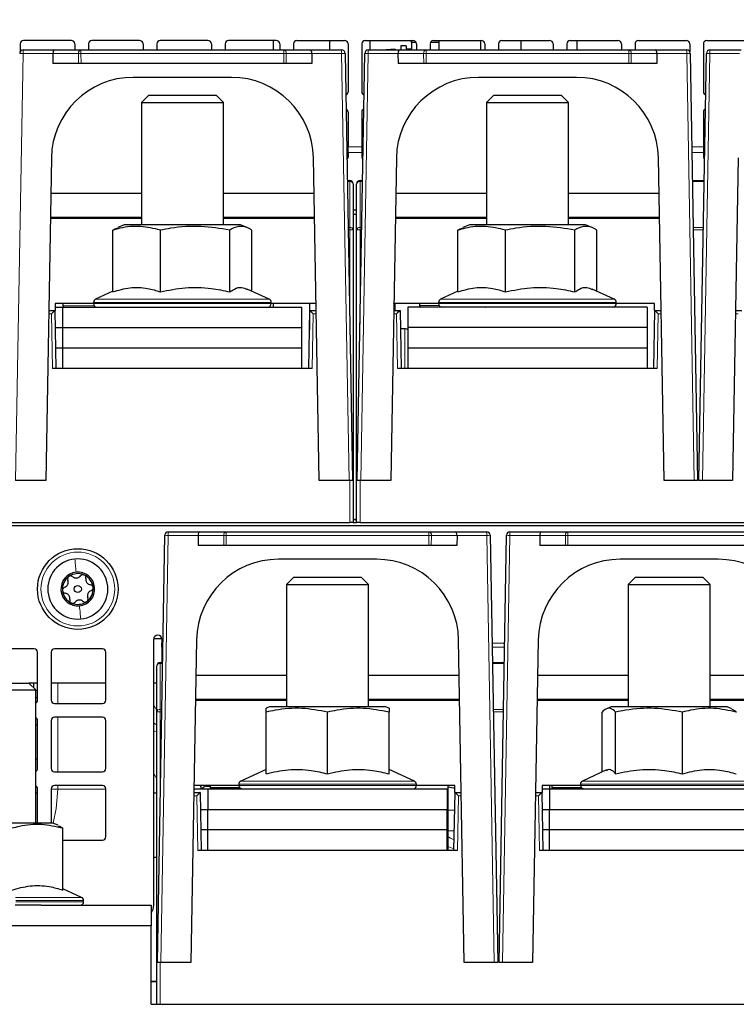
# Paper-space layout 'Blatt5' of a CAD drawing. Header units: millimetres. Extents: x 5 to 418, y 2 to 292.
# Tile 11 of 33: x 198 to 250, y 145 to 217. Entities that reach past the tile are written whole.
import ezdxf

# ---------------------------------------------------------------- set-up
doc = ezdxf.new("R2010")
doc.units = ezdxf.units.MM
doc.layers.add('SLD-0', color=7, linetype='Continuous')
doc.styles.add('SLDTEXTSTYLE1', font='TXT', dxfattribs={"width": 0.605})
doc.dimstyles.new('SLDDIMSTYLE4', dxfattribs={"dimtxt": 3.5, "dimasz": 3.302, "dimexe": 0, "dimexo": 0.0625, "dimgap": 0.875, "dimtad": 1, "dimlfac": 2, "dimrnd": 1e-09, "dimzin": 12, "dimdsep": 46, "dimtxsty": 'SLDTEXTSTYLE1', "dimsah": 1, "dimcen": 0.09, "dimadec": 0, "dimazin": 3, "dimtfac": 1, "dimtofl": 0, "dimtmove": 0, "dimatfit": 3, "dimfxl": 1, "dimfrac": 2, "dimtolj": 1, "dimtzin": 12, "dimarcsym": 0})

# ---------------------------------------------------------------- blocks, each defined once
blk = doc.blocks.new('_D_29')
at = {"layer": 'SLD-0', "color": 7}
for p, q in [((124.452, 158.08), (124.452, 265.479)), ((320.452, 158.08), (320.452, 265.479)), ((124.452, 264.479), (320.452, 264.479))]:
    blk.add_line(p, q, dxfattribs=at)
for points in [[(124.452, 264.479), (127.754, 263.971), (127.754, 264.987)], [(320.452, 264.479), (317.15, 264.987), (317.15, 263.971)]]:
    blk.add_solid(points, dxfattribs=at)
at = {"layer": 'SLD-0', "color": 7, "insert": (218.442, 268.99), "char_height": 3.5, "attachment_point": 1, "style": 'SLDTEXTSTYLE1'}
blk.add_mtext('392', dxfattribs=at)

psp = doc.layouts.new('Blatt5')

# ---------------------------------------------------------------- linework, layer by layer
at = {"color": 7, "linetype": 'Continuous', "lineweight": 25}
for p, q in [((201.7023, 215.3298), (198.2023, 215.3298)), ((206.7023, 215.3298), (203.2023, 215.3298)), ((211.7023, 215.3298), (208.2023, 215.3298)), ((216.7023, 215.3298), (213.2023, 215.3298)), ((216.506, 214.6298), (216.506, 215.3298)), ((218.2023, 215.3298), (221.7023, 215.3298)), ((220.5986, 215.3298), (220.5986, 214.6298)), ((223.2023, 215.3298), (226.7023, 215.3298)), ((226.6023, 215.1798), (226.6023, 215.3298)), ((228.2023, 215.3298), (231.7023, 215.3298)), ((228.6023, 215.3298), (228.6023, 215.1798)), ((233.2023, 215.3298), (236.7023, 215.3298)), ((234.606, 214.6298), (234.606, 215.3298)), ((238.2023, 215.3298), (241.7023, 215.3298)), ((238.6986, 215.3298), (238.6986, 214.6298)), ((243.2023, 215.3298), (246.7023, 215.3298)), ((248.2023, 215.3298), (251.7023, 215.3298)), ((197.9523, 215.0798), (197.9523, 214.4975)), ((198.1728, 214.6298), (200.4578, 214.6298)), ((200.4578, 214.6298), (202.408, 214.6298)), ((201.9523, 215.0798), (201.9523, 214.6298)), ((202.408, 214.6298), (217.2466, 214.6298)), ((202.9523, 215.0798), (202.9523, 214.6298)), ((206.9523, 215.0798), (206.9523, 214.6298)), ((207.9523, 215.0798), (207.9523, 214.6298)), ((211.9523, 215.0798), (211.9523, 214.6298)), ((212.9523, 215.0798), (212.9523, 214.6298)), ((216.9523, 215.0798), (216.9523, 214.6298)), ((217.2466, 214.6298), (219.1968, 214.6298)), ((217.9523, 215.0798), (217.9523, 214.6298)), ((219.1968, 214.6298), (221.4818, 214.6298)), ((221.9523, 215.0798), (221.9523, 211.5798)), ((222.9523, 215.0798), (222.9523, 211.5798)), ((223.4228, 214.6298), (225.7078, 214.6298)), ((225.4023, 214.6798), (224.7356, 214.6298)), ((225.4023, 214.6798), (225.4023, 214.6298)), ((225.7078, 214.6298), (227.658, 214.6298)), ((226.2023, 214.9298), (225.8023, 214.9298)), ((225.8023, 214.9298), (225.8023, 214.6298)), ((226.2023, 214.9298), (226.2023, 214.6298)), ((226.6023, 214.6798), (226.2023, 214.6798)), ((226.9314, 215.1798), (226.6023, 215.1798)), ((226.6023, 215.1798), (226.6023, 214.6298)), ((226.9523, 215.0798), (226.9523, 214.6298)), ((227.658, 214.6298), (242.4966, 214.6298)), ((227.9523, 215.0798), (227.9523, 214.6298)), ((228.6023, 215.1798), (227.9732, 215.1798)), ((228.6023, 215.1798), (228.6023, 214.6298)), ((231.9523, 215.0798), (231.9523, 214.6298)), ((232.9523, 215.0798), (232.9523, 214.6298)), ((236.9523, 215.0798), (236.9523, 214.6298)), ((237.9523, 215.0798), (237.9523, 214.6298)), ((241.9523, 215.0798), (241.9523, 214.6298)), ((242.4966, 214.6298), (244.4468, 214.6298)), ((242.9523, 215.0798), (242.9523, 214.6298)), ((244.4468, 214.6298), (246.7318, 214.6298)), ((246.9523, 215.0798), (246.9523, 214.4975)), ((247.9523, 215.0798), (247.9523, 211.5798)), ((248.4228, 214.6298), (250.7078, 214.6298)), ((200.3543, 214.3754), (200.3597, 213.6298)), ((219.3003, 214.3754), (219.2949, 213.6298)), ((221.7317, 214.3841), (222.2773, 183.1298)), ((222.6273, 183.1298), (223.1728, 214.3841)), ((225.6043, 214.3754), (225.6097, 213.6298)), ((244.5503, 214.3754), (244.5449, 213.6298)), ((246.9817, 214.3841), (247.5273, 183.1298)), ((247.6273, 183.1298), (248.1728, 214.3841)), ((202.2366, 213.6298), (200.3597, 213.6298)), ((202.4134, 213.6298), (202.2366, 213.6298)), ((217.2412, 213.6298), (202.4134, 213.6298)), ((217.418, 213.6298), (217.2412, 213.6298)), ((219.2949, 213.6298), (217.418, 213.6298)), ((227.4866, 213.6298), (225.6097, 213.6298)), ((227.6634, 213.6298), (227.4866, 213.6298)), ((242.4912, 213.6298), (227.6634, 213.6298)), ((242.668, 213.6298), (242.4912, 213.6298)), ((244.5449, 213.6298), (242.668, 213.6298)), ((213.4162, 212.6298), (206.2384, 212.6298)), ((238.6662, 212.6298), (231.4884, 212.6298)), ((207.364, 211.3298), (206.8273, 210.793)), ((207.364, 211.3298), (212.2905, 211.3298)), ((212.8273, 210.793), (212.2905, 211.3298)), ((232.614, 211.3298), (232.0773, 210.793)), ((232.614, 211.3298), (237.5405, 211.3298)), ((238.0773, 210.793), (237.5405, 211.3298)), ((206.8273, 210.793), (206.8273, 201.8298)), ((206.8273, 210.793), (212.8273, 210.793)), ((212.8273, 201.8298), (212.8273, 210.793)), ((232.0773, 210.793), (232.0773, 201.8298)), ((232.0773, 210.793), (238.0773, 210.793)), ((238.0773, 201.8298), (238.0773, 210.793)), ((221.9523, 210.0798), (221.9523, 207.5514)), ((222.9523, 210.0798), (222.9523, 207.5514)), ((247.9523, 210.0798), (247.9523, 207.5514)), ((221.9523, 207.1288), (221.9523, 207.5514)), ((222.9523, 207.5514), (222.9523, 207.1288)), ((247.9523, 207.5514), (247.9523, 207.1288)), ((200.2393, 206.7345), (199.8273, 183.1298)), ((219.8273, 183.1298), (219.4153, 206.7345)), ((221.9523, 207.1288), (221.9523, 206.7919)), ((222.9523, 207.1288), (222.9523, 206.7919)), ((225.4893, 206.7345), (225.0773, 183.1298)), ((245.0773, 183.1298), (244.6653, 206.7345)), ((247.9523, 207.1288), (247.9523, 206.7919)), ((250.4893, 206.7345), (250.0773, 183.1298)), ((221.8942, 205.0798), (222.0773, 205.0798)), ((222.3273, 204.8298), (222.3273, 201.4744)), ((222.5773, 201.4744), (222.5773, 204.8298)), ((222.8273, 205.0798), (223.0104, 205.0798)), ((247.1442, 205.0798), (248.0104, 205.0798)), ((206.8273, 204.1298), (200.1939, 204.1298)), ((219.4607, 204.1298), (212.8273, 204.1298)), ((232.0773, 204.1298), (225.4439, 204.1298)), ((244.7107, 204.1298), (238.0773, 204.1298)), ((206.8273, 202.3798), (200.1633, 202.3798)), ((200.8273, 202.3298), (200.8282, 202.3798)), ((219.4913, 202.3798), (212.8273, 202.3798)), ((218.8264, 202.3798), (218.8273, 202.3298)), ((222.3273, 202.9401), (222.5773, 202.9401)), ((222.3273, 202.6231), (222.5773, 202.6231)), ((232.0773, 202.3798), (225.4133, 202.3798)), ((226.0773, 202.3298), (226.0782, 202.3798)), ((244.7413, 202.3798), (238.0773, 202.3798)), ((244.0764, 202.3798), (244.0773, 202.3298)), ((200.1624, 202.3298), (201.0773, 202.3298)), ((201.0773, 202.3298), (206.8273, 202.3298)), ((205.5773, 201.8298), (205.0939, 201.6364)), ((214.0773, 201.8298), (205.5773, 201.8298)), ((212.8273, 202.3298), (218.5773, 202.3298)), ((214.5607, 201.6364), (214.0773, 201.8298)), ((218.5773, 202.3298), (219.4922, 202.3298)), ((225.4124, 202.3298), (226.3273, 202.3298)), ((226.3273, 202.3298), (232.0773, 202.3298)), ((230.8273, 201.8298), (230.3439, 201.6364)), ((239.3273, 201.8298), (230.8273, 201.8298)), ((238.0773, 202.3298), (243.8273, 202.3298)), ((239.8107, 201.6364), (239.3273, 201.8298)), ((243.8273, 202.3298), (244.7422, 202.3298)), ((204.7434, 196.9377), (204.7434, 201.4513)), ((208.2158, 196.9377), (208.2158, 201.4513)), ((213.2996, 196.9377), (213.2996, 201.4513)), ((214.9112, 196.9901), (214.9112, 201.4513)), ((222.3273, 201.4744), (222.3273, 180.0798)), ((222.5773, 180.0798), (222.5773, 201.4744)), ((229.9934, 196.9377), (229.9934, 201.4513)), ((233.4658, 196.9377), (233.4658, 201.4513)), ((238.5496, 196.9377), (238.5496, 201.4513)), ((240.1612, 196.9901), (240.1612, 201.4513)), ((204.7434, 196.9901), (203.4716, 196.3971)), ((216.183, 196.3971), (214.573, 197.1478)), ((229.9934, 196.9901), (228.7216, 196.3971)), ((241.433, 196.3971), (239.823, 197.1478)), ((200.5273, 196.0798), (200.5186, 195.5798)), ((203.3273, 196.0798), (200.5273, 196.0798)), ((201.0773, 196.0798), (201.0773, 195.9276)), ((203.3273, 196.1705), (203.3273, 196.0798)), ((216.3273, 196.0798), (216.3273, 196.1705)), ((219.5999, 196.0798), (216.3273, 196.0798)), ((216.506, 195.8298), (216.506, 196.0798)), ((219.1273, 196.0798), (219.1273, 194.1942)), ((219.6006, 196.1176), (219.5999, 196.0798)), ((219.5999, 196.0798), (219.6013, 196.0798)), ((225.3033, 196.0798), (225.3047, 196.0798)), ((225.3047, 196.0798), (225.304, 196.1176)), ((228.5773, 196.0798), (225.3047, 196.0798)), ((225.3773, 196.0798), (225.3773, 195.5798)), ((227.1773, 196.0798), (227.1773, 195.9298)), ((228.5773, 196.1705), (228.5773, 196.0798)), ((241.5773, 196.0798), (241.5773, 196.1705)), ((244.3773, 196.0798), (241.5773, 196.0798)), ((244.386, 195.5798), (244.3773, 196.0798)), ((200.0446, 195.5798), (200.5031, 195.5798)), ((200.5031, 195.5798), (200.5186, 195.5798)), ((200.5031, 195.5798), (200.5031, 195.5798)), ((200.5031, 195.5798), (200.5773, 191.3298)), ((200.5229, 195.8298), (201.0773, 195.8298)), ((201.0773, 194.3298), (201.0773, 195.8298)), ((201.0773, 195.8298), (218.5773, 195.8298)), ((218.5773, 194.3298), (218.5773, 195.8298)), ((219.0773, 191.3298), (219.1515, 195.5798)), ((219.1515, 195.5798), (219.1515, 195.5798)), ((219.1515, 195.5798), (219.61, 195.5798)), ((225.2946, 195.5798), (225.7531, 195.5798)), ((225.7531, 195.5798), (225.7531, 195.5798)), ((225.7531, 195.5798), (225.8273, 191.3298)), ((226.3273, 195.8293), (226.3273, 194.3293)), ((243.8273, 195.8293), (226.3273, 195.8293)), ((228.8273, 195.8298), (227.2773, 195.8298)), ((227.5148, 195.8293), (227.5148, 195.8298)), ((227.6898, 195.8293), (227.6898, 195.8298)), ((227.9523, 195.8298), (227.9618, 195.8293)), ((233.1389, 195.8298), (228.8273, 195.8298)), ((230.6427, 195.8293), (230.6523, 195.8298)), ((232.0138, 195.8298), (232.0273, 195.8293)), ((232.0773, 195.8298), (232.0773, 195.8293)), ((241.3273, 195.8298), (233.1389, 195.8298)), ((238.0773, 195.8293), (238.0773, 195.8298)), ((238.1273, 195.8293), (238.1408, 195.8298)), ((240.3773, 195.8293), (240.3773, 195.8298)), ((240.8023, 195.8298), (240.8023, 195.8293)), ((240.8773, 195.8298), (240.8773, 195.8293)), ((243.8273, 195.8293), (243.8273, 194.3293)), ((244.3273, 191.3298), (244.4015, 195.5798)), ((244.386, 195.5798), (244.4015, 195.5798)), ((244.4015, 195.5798), (244.4015, 195.5798)), ((244.4015, 195.5798), (244.86, 195.5798)), ((250.2946, 195.5798), (250.7531, 195.5798)), ((200.5249, 194.3298), (201.0773, 194.3298)), ((201.0773, 194.3298), (218.5773, 194.3298)), ((201.0773, 192.8298), (201.0773, 194.3298)), ((218.5773, 192.8298), (218.5773, 194.3298)), ((226.1023, 194.2298), (225.7767, 194.2298)), ((243.8273, 194.3293), (226.3273, 194.3293)), ((226.3273, 194.3293), (226.3273, 192.8295)), ((243.8273, 194.3293), (243.8273, 192.8295)), ((201.0773, 192.8298), (200.5511, 192.8298)), ((218.5773, 192.8298), (201.0773, 192.8298)), ((201.0773, 191.3298), (201.0773, 192.8298)), ((218.5773, 191.3298), (218.5773, 192.8298)), ((226.3273, 192.8295), (226.3273, 191.3298)), ((243.8273, 192.8295), (226.3273, 192.8295)), ((243.8273, 192.8295), (243.8273, 191.3298)), ((219.3273, 191.3298), (200.3273, 191.3298)), ((244.5773, 191.3298), (225.5773, 191.3298)), ((199.8273, 183.1298), (197.6274, 183.1298)), ((222.0272, 183.1298), (219.8273, 183.1298)), ((222.2773, 183.1298), (222.0272, 183.1298)), ((222.8774, 183.1298), (222.6273, 183.1298)), ((225.0773, 183.1298), (222.8774, 183.1298)), ((247.2772, 183.1298), (245.0773, 183.1298)), ((247.5273, 183.1298), (247.2772, 183.1298)), ((247.8774, 183.1298), (247.6273, 183.1298)), ((250.0773, 183.1298), (247.8774, 183.1298)), ((147.5773, 180.0798), (222.0773, 180.0798)), ((222.3273, 180.0798), (222.0773, 180.0798)), ((222.3273, 180.0798), (222.5773, 180.0798)), ((222.8273, 180.0798), (222.5773, 180.0798)), ((222.8273, 180.0798), (297.3273, 180.0798)), ((302.9273, 179.8298), (141.9773, 179.8298)), ((208.7978, 179.3798), (211.0828, 179.3798)), ((211.0828, 179.3798), (213.033, 179.3798)), ((213.033, 179.3798), (227.8716, 179.3798)), ((227.8716, 179.3798), (229.8218, 179.3798)), ((229.8218, 179.3798), (232.1068, 179.3798)), ((233.7978, 179.3798), (236.0828, 179.3798)), ((236.0828, 179.3798), (238.033, 179.3798)), ((238.033, 179.3798), (252.8716, 179.3798)), ((208.0023, 147.8798), (208.5478, 179.1341)), ((210.9793, 179.1254), (210.9847, 178.3798)), ((229.9253, 179.1254), (229.9199, 178.3798)), ((232.3567, 179.1341), (232.9023, 147.8798)), ((233.0023, 147.8798), (233.5478, 179.1341)), ((235.9793, 179.1254), (235.9847, 178.3798)), ((212.8616, 178.3798), (210.9847, 178.3798)), ((213.0384, 178.3798), (212.8616, 178.3798)), ((227.8662, 178.3798), (213.0384, 178.3798)), ((228.043, 178.3798), (227.8662, 178.3798)), ((229.9199, 178.3798), (228.043, 178.3798)), ((237.8616, 178.3798), (235.9847, 178.3798)), ((238.0384, 178.3798), (237.8616, 178.3798)), ((252.8662, 178.3798), (238.0384, 178.3798)), ((224.0412, 177.3798), (216.8634, 177.3798)), ((249.0412, 177.3798), (241.8634, 177.3798)), ((217.989, 176.0798), (217.4523, 175.543)), ((217.989, 176.0798), (222.9155, 176.0798)), ((223.4523, 175.543), (222.9155, 176.0798)), ((242.989, 176.0798), (242.4523, 175.543)), ((242.989, 176.0798), (247.9155, 176.0798)), ((248.4523, 175.543), (247.9155, 176.0798)), ((217.4523, 175.543), (217.4523, 166.5798)), ((217.4523, 175.543), (223.4523, 175.543)), ((223.4523, 166.5798), (223.4523, 175.543)), ((242.4523, 175.543), (242.4523, 166.5798)), ((242.4523, 175.543), (248.4523, 175.543)), ((248.4523, 166.5798), (248.4523, 175.543)), ((207.7273, 152.0798), (207.7273, 171.5298)), ((207.7315, 171.5798), (208.3231, 171.5798)), ((208.3273, 171.5298), (208.3273, 171.2422)), ((210.8643, 171.4845), (210.4523, 147.8798)), ((230.4523, 147.8798), (230.0403, 171.4845)), ((235.8643, 171.4845), (235.4523, 147.8798)), ((198.9773, 170.8298), (195.4773, 170.8298)), ((203.9773, 170.8298), (200.4773, 170.8298)), ((208.3273, 170.9483), (208.3273, 171.2422)), ((208.3273, 170.9483), (208.3273, 169.8298)), ((199.2273, 167.0798), (199.2273, 170.5798)), ((200.2273, 170.5798), (200.2273, 167.0798)), ((204.2273, 167.0798), (204.2273, 170.5798)), ((207.9523, 166.2244), (207.9523, 169.5798)), ((208.2023, 169.8298), (208.3854, 169.8298)), ((232.5192, 169.8298), (233.3854, 169.8298)), ((217.4523, 168.8798), (210.8189, 168.8798)), ((230.0857, 168.8798), (223.4523, 168.8798)), ((242.4523, 168.8798), (235.8189, 168.8798)), ((255.0857, 168.8798), (248.4523, 168.8798)), ((193.1023, 167.8298), (199.1023, 167.8298)), ((193.6023, 168.3298), (198.6023, 168.3298)), ((199.1023, 167.8298), (198.6023, 168.3298)), ((199.2273, 168.3298), (198.6023, 168.3298)), ((198.9523, 167.9798), (198.9523, 168.3298)), ((199.1023, 158.0798), (199.1023, 167.8298)), ((204.2273, 168.3298), (200.2273, 168.3298)), ((207.9523, 168.3298), (207.7273, 168.3298)), ((199.1023, 167.2822), (199.2273, 167.2822)), ((210.7874, 167.0798), (211.7023, 167.0798)), ((217.4523, 167.1298), (210.7883, 167.1298)), ((211.4523, 167.0798), (211.4532, 167.1298)), ((211.7023, 167.0798), (217.4523, 167.0798)), ((230.1163, 167.1298), (223.4523, 167.1298)), ((223.4523, 167.0798), (229.2023, 167.0798)), ((229.2023, 167.0798), (230.1172, 167.0798)), ((229.4514, 167.1298), (229.4523, 167.0798)), ((235.7874, 167.0798), (236.7023, 167.0798)), ((242.4523, 167.1298), (235.7883, 167.1298)), ((236.4523, 167.0798), (236.4532, 167.1298)), ((236.7023, 167.0798), (242.4523, 167.0798)), ((255.1163, 167.1298), (248.4523, 167.1298)), ((248.4523, 167.0798), (254.2023, 167.0798)), ((200.4773, 166.8298), (203.9773, 166.8298)), ((216.2023, 166.5798), (215.9523, 166.4798)), ((224.7023, 166.5798), (216.2023, 166.5798)), ((224.9523, 166.4798), (224.7023, 166.5798)), ((241.2023, 166.5798), (240.8702, 166.4469)), ((249.7023, 166.5798), (241.2023, 166.5798)), ((250.0344, 166.4469), (249.7023, 166.5798)), ((203.9773, 165.8298), (200.4773, 165.8298)), ((207.9523, 144.8298), (207.9523, 166.2244)), ((215.9523, 161.6877), (215.9523, 166.2013)), ((220.4523, 161.6877), (220.4523, 166.2013)), ((224.9523, 161.6877), (224.9523, 166.2013)), ((240.5433, 161.8217), (240.5433, 166.2013)), ((241.5225, 161.6877), (241.5225, 166.2013)), ((246.4315, 161.6877), (246.4315, 166.2013)), ((199.1023, 165.2822), (199.2273, 165.2822)), ((199.2273, 162.0798), (199.2273, 165.5798)), ((200.2273, 165.5798), (200.2273, 162.0798)), ((204.2273, 162.0798), (204.2273, 165.5798)), ((199.1023, 162.7822), (199.2273, 162.7822)), ((200.4773, 161.8298), (203.9773, 161.8298)), ((215.9523, 162.0124), (214.0966, 161.1471)), ((226.808, 161.1471), (224.9523, 162.0124)), ((240.8581, 161.9684), (239.0966, 161.1471)), ((203.9773, 160.8298), (200.4773, 160.8298)), ((210.6783, 160.8298), (210.6797, 160.8298)), ((210.6797, 160.8298), (210.679, 160.8676)), ((213.9523, 160.8298), (210.6797, 160.8298)), ((211.1499, 160.8298), (211.1691, 160.5798)), ((211.1772, 160.8298), (211.1772, 160.5798)), ((211.5856, 160.7822), (211.8522, 160.7822)), ((211.8522, 160.8298), (211.8522, 160.6822)), ((213.9523, 160.9205), (213.9523, 160.8298)), ((226.9523, 160.8298), (226.9523, 160.9205)), ((229.7523, 160.8298), (226.9523, 160.8298)), ((229.2523, 160.8298), (229.2523, 158.6399)), ((229.761, 160.3298), (229.7523, 160.8298)), ((236.1523, 160.8298), (236.1436, 160.3298)), ((238.9523, 160.8298), (236.1523, 160.8298)), ((236.7023, 160.8298), (236.7023, 160.5798)), ((236.8522, 160.8298), (236.8522, 160.6822)), ((238.9523, 160.9205), (238.9523, 160.8298)), ((199.2273, 160.2822), (199.1023, 160.2822)), ((199.2273, 158.0798), (199.2273, 160.5798)), ((200.2273, 160.5798), (200.2273, 158.0798)), ((204.2273, 157.0798), (204.2273, 160.5798)), ((207.9523, 160.2822), (207.7273, 160.2822)), ((210.6696, 160.3298), (211.1281, 160.3298)), ((210.674, 160.5798), (211.7023, 160.5798)), ((211.1281, 160.3298), (211.1281, 160.3298)), ((211.1281, 160.3298), (211.2023, 156.0798)), ((211.7023, 160.5798), (229.2023, 160.5798)), ((211.7023, 160.5798), (211.7023, 159.0798)), ((214.1672, 160.5822), (211.9522, 160.5822)), ((212.1748, 160.5822), (212.1748, 160.5798)), ((229.2023, 160.5798), (229.2023, 159.0798)), ((229.7023, 156.0798), (229.7765, 160.3298)), ((229.761, 160.3298), (229.7765, 160.3298)), ((229.7765, 160.3298), (229.7765, 160.3298)), ((229.7765, 160.3298), (230.235, 160.3298)), ((235.6696, 160.3298), (236.1281, 160.3298)), ((236.1281, 160.3298), (236.1436, 160.3298)), ((236.1281, 160.3298), (236.1281, 160.3298)), ((236.1281, 160.3298), (236.2023, 156.0798)), ((236.1479, 160.5798), (236.7023, 160.5798)), ((236.7023, 160.5798), (236.7023, 159.0798)), ((236.7023, 160.5798), (254.2023, 160.5798)), ((239.1672, 160.5822), (236.9522, 160.5822)), ((237.1748, 160.5822), (237.1748, 160.5798)), ((211.1499, 159.0798), (211.7023, 159.0798)), ((211.7023, 159.0798), (229.2023, 159.0798)), ((211.7023, 157.5798), (211.7023, 159.0798)), ((229.2023, 157.5798), (229.2023, 159.0798)), ((229.2523, 158.6399), (229.2023, 158.6399)), ((229.2523, 158.6399), (229.2523, 156.0798)), ((236.1499, 159.0798), (236.7023, 159.0798)), ((236.7023, 159.0798), (254.2023, 159.0798)), ((236.7023, 157.5798), (236.7023, 159.0798)), ((200.3523, 158.0798), (191.8523, 158.0798)), ((200.7361, 157.9262), (200.3523, 158.0798)), ((201.0922, 153.1877), (201.0922, 157.7013)), ((211.7023, 157.5798), (211.1761, 157.5798)), ((229.2023, 157.5798), (211.7023, 157.5798)), ((211.7023, 156.0798), (211.7023, 157.5798)), ((229.2023, 156.0798), (229.2023, 157.5798)), ((236.7023, 157.5798), (236.1761, 157.5798)), ((254.2023, 157.5798), (236.7023, 157.5798)), ((236.7023, 156.0798), (236.7023, 157.5798)), ((201.0922, 156.8298), (203.9773, 156.8298)), ((207.7273, 155.5798), (207.9523, 155.5798)), ((229.9523, 156.0798), (210.9523, 156.0798)), ((254.9523, 156.0798), (235.9523, 156.0798)), ((202.458, 152.6471), (201.0922, 153.2839)), ((199.4935, 152.0798), (197.5935, 152.0798)), ((199.4935, 152.0798), (207.5523, 152.0798)), ((202.6023, 152.3298), (202.6023, 152.4205)), ((207.5523, 152.0798), (207.5523, 150.5798)), ((207.5523, 150.5798), (139.9523, 150.5798)), ((207.5523, 144.8298), (207.5523, 150.5798)), ((208.2524, 147.8798), (208.0023, 147.8798)), ((210.4523, 147.8798), (208.2524, 147.8798)), ((232.6522, 147.8798), (230.4523, 147.8798)), ((232.9023, 147.8798), (232.6522, 147.8798)), ((233.2524, 147.8798), (233.0023, 147.8798)), ((235.4523, 147.8798), (233.2524, 147.8798)), ((207.5523, 144.8298), (283.3523, 144.8298))]:
    psp.add_line(p, q, dxfattribs=at)
at = {"color": 7, "linetype": 'Continuous', "lineweight": 18}
for p, q in [((198.1728, 214.3754), (198.1728, 214.6298)), ((202.408, 214.3754), (202.408, 214.6298)), ((217.2466, 214.3754), (217.2466, 214.6298)), ((221.4818, 214.6298), (221.4818, 214.3754)), ((223.4228, 214.3754), (223.4228, 214.6298)), ((227.658, 214.3754), (227.658, 214.6298)), ((242.4966, 214.3754), (242.4966, 214.6298)), ((246.7318, 214.6298), (246.7318, 214.3754)), ((248.4228, 214.3754), (248.4228, 214.6298)), ((198.1728, 214.3754), (197.6274, 183.1298)), ((200.3543, 214.3754), (198.1728, 214.3754)), ((202.2312, 214.3754), (200.3543, 214.3754)), ((202.2366, 213.6298), (202.2312, 214.3754)), ((217.2466, 214.3754), (202.408, 214.3754)), ((202.408, 214.3754), (202.4134, 213.6298)), ((217.2412, 213.6298), (217.2466, 214.3754)), ((217.4234, 214.3754), (217.418, 213.6298)), ((219.3003, 214.3754), (217.4234, 214.3754)), ((221.4818, 214.3754), (219.3003, 214.3754)), ((222.0272, 183.1298), (221.4818, 214.3754)), ((223.4228, 214.3754), (222.8774, 183.1298)), ((225.6043, 214.3754), (223.4228, 214.3754)), ((227.4812, 214.3754), (225.6043, 214.3754)), ((227.4866, 213.6298), (227.4812, 214.3754)), ((242.4966, 214.3754), (227.658, 214.3754)), ((227.658, 214.3754), (227.6634, 213.6298)), ((242.4912, 213.6298), (242.4966, 214.3754)), ((242.6734, 214.3754), (242.668, 213.6298)), ((244.5503, 214.3754), (242.6734, 214.3754)), ((246.7318, 214.3754), (244.5503, 214.3754)), ((247.2772, 183.1298), (246.7318, 214.3754)), ((248.4228, 214.3754), (247.8774, 183.1298)), ((250.6043, 214.3754), (248.4228, 214.3754)), ((221.9523, 207.5514), (222.9523, 207.5514)), ((247.101, 207.5514), (247.9523, 207.5514)), ((221.9523, 207.1288), (222.9523, 207.1288)), ((247.1084, 207.1288), (247.9523, 207.1288)), ((222.0773, 205.0065), (221.8954, 205.0065)), ((222.0773, 205.0065), (222.0773, 205.0798)), ((222.0773, 201.6512), (222.0773, 205.0065)), ((222.8273, 205.0798), (222.8273, 205.0065)), ((222.8273, 205.0065), (222.8273, 201.6512)), ((223.0092, 205.0065), (222.8273, 205.0065)), ((248.0092, 205.0065), (247.1454, 205.0065)), ((201.0781, 202.3798), (201.0773, 202.3298)), ((218.5773, 202.3298), (218.5765, 202.3798)), ((226.3281, 202.3798), (226.3273, 202.3298)), ((243.8273, 202.3298), (243.8265, 202.3798)), ((221.954, 201.6512), (222.0773, 201.6512)), ((222.0773, 201.4788), (222.0773, 201.6512)), ((222.8273, 201.6512), (222.9506, 201.6512)), ((222.8273, 201.6512), (222.8273, 201.4788)), ((247.204, 201.6512), (247.9506, 201.6512)), ((222.0773, 201.4788), (221.957, 201.4788)), ((222.0773, 194.5877), (222.0773, 201.4788)), ((222.8273, 201.4788), (222.8273, 194.5877)), ((222.9476, 201.4788), (222.8273, 201.4788)), ((247.9476, 201.4788), (247.207, 201.4788)), ((201.0773, 195.9276), (203.3789, 195.9276)), ((207.8114, 196.1705), (203.3273, 196.1705)), ((203.3273, 196.0798), (207.8114, 196.0798)), ((203.4716, 196.3971), (207.8562, 196.3971)), ((216.3273, 196.1705), (207.8114, 196.1705)), ((207.8114, 196.0798), (216.3273, 196.0798)), ((207.8562, 196.3971), (216.183, 196.3971)), ((227.1773, 195.9298), (228.6273, 195.9298)), ((233.0614, 196.1705), (228.5773, 196.1705)), ((228.5773, 196.0798), (233.0614, 196.0798)), ((228.7216, 196.3971), (233.1062, 196.3971)), ((241.5773, 196.1705), (233.0614, 196.1705)), ((233.0614, 196.0798), (241.5773, 196.0798)), ((233.1062, 196.3971), (241.433, 196.3971)), ((200.2574, 195.3341), (200.0403, 195.3341)), ((200.3273, 191.3298), (200.2574, 195.3341)), ((219.3972, 195.3341), (219.3273, 191.3298)), ((219.6143, 195.3341), (219.3972, 195.3341)), ((225.5074, 195.3341), (225.2903, 195.3341)), ((225.5773, 191.3298), (225.5074, 195.3341)), ((244.6472, 195.3341), (244.5773, 191.3298)), ((244.8643, 195.3341), (244.6472, 195.3341)), ((250.5074, 195.3341), (250.2903, 195.3341)), ((226.1023, 191.3298), (226.1023, 194.2298)), ((222.0773, 180.0798), (222.0773, 183.1298)), ((222.8273, 183.1298), (222.8273, 180.0798)), ((208.7978, 179.1254), (208.7978, 179.3798)), ((213.033, 179.1254), (213.033, 179.3798)), ((227.8716, 179.1254), (227.8716, 179.3798)), ((232.1068, 179.3798), (232.1068, 179.1254)), ((233.7978, 179.1254), (233.7978, 179.3798)), ((238.033, 179.1254), (238.033, 179.3798)), ((208.7978, 179.1254), (208.2524, 147.8798)), ((210.9793, 179.1254), (208.7978, 179.1254)), ((212.8562, 179.1254), (210.9793, 179.1254)), ((212.8616, 178.3798), (212.8562, 179.1254)), ((227.8716, 179.1254), (213.033, 179.1254)), ((213.033, 179.1254), (213.0384, 178.3798)), ((227.8662, 178.3798), (227.8716, 179.1254)), ((228.0484, 179.1254), (228.043, 178.3798)), ((229.9253, 179.1254), (228.0484, 179.1254)), ((232.1068, 179.1254), (229.9253, 179.1254)), ((232.6522, 147.8798), (232.1068, 179.1254)), ((233.7978, 179.1254), (233.2524, 147.8798)), ((235.9793, 179.1254), (233.7978, 179.1254)), ((237.8562, 179.1254), (235.9793, 179.1254)), ((237.8616, 178.3798), (237.8562, 179.1254)), ((252.8716, 179.1254), (238.033, 179.1254)), ((238.033, 179.1254), (238.0384, 178.3798)), ((208.4101, 171.2422), (208.3273, 171.2422)), ((208.405, 170.9483), (208.3273, 170.9483)), ((233.4101, 171.2422), (232.4945, 171.2422)), ((233.405, 170.9483), (232.4996, 170.9483)), ((208.2023, 169.8298), (208.2023, 169.7565)), ((208.2023, 169.7565), (208.2023, 166.4012)), ((208.3842, 169.7565), (208.2023, 169.7565)), ((233.3842, 169.7565), (232.5204, 169.7565)), ((200.7023, 166.8298), (200.7023, 168.3298)), ((199.1023, 167.7822), (199.2273, 167.7822)), ((211.7031, 167.1298), (211.7023, 167.0798)), ((229.2023, 167.0798), (229.2015, 167.1298)), ((236.7031, 167.1298), (236.7023, 167.0798)), ((208.2023, 166.4012), (208.2023, 166.2288)), ((208.2023, 166.4012), (208.3256, 166.4012)), ((232.579, 166.4012), (233.3256, 166.4012)), ((200.7023, 161.8298), (200.7023, 165.8298)), ((208.2023, 166.2288), (208.2023, 159.3377)), ((208.3226, 166.2288), (208.2023, 166.2288)), ((233.3226, 166.2288), (232.582, 166.2288)), ((207.7273, 164.8426), (207.9523, 164.7346)), ((200.7023, 160.5776), (200.7023, 160.8298)), ((211.8522, 160.6822), (214.0005, 160.6822)), ((220.4523, 160.9205), (213.9523, 160.9205)), ((213.9523, 160.8298), (220.4523, 160.8298)), ((214.0966, 161.1471), (220.4523, 161.1471)), ((220.4523, 161.1471), (226.808, 161.1471)), ((226.9523, 160.9205), (220.4523, 160.9205)), ((220.4523, 160.8298), (226.9523, 160.8298)), ((236.8522, 160.6822), (239.0005, 160.6822)), ((246.6773, 160.9205), (238.9523, 160.9205)), ((238.9523, 160.8298), (246.6773, 160.8298)), ((239.0966, 161.1471), (246.6501, 161.1471)), ((246.6501, 161.1471), (251.808, 161.1471)), ((251.9523, 160.9205), (246.6773, 160.9205)), ((246.6773, 160.8298), (251.9523, 160.8298)), ((200.7023, 160.5776), (200.2273, 160.5776)), ((204.2273, 160.5776), (200.7023, 160.5776)), ((210.8824, 160.0841), (210.6653, 160.0841)), ((210.9523, 156.0798), (210.8824, 160.0841)), ((230.0222, 160.0841), (229.9523, 156.0798)), ((230.2393, 160.0841), (230.0222, 160.0841)), ((235.8824, 160.0841), (235.6653, 160.0841)), ((235.9523, 156.0798), (235.8824, 160.0841)), ((229.754, 159.0406), (229.2523, 159.0406)), ((229.7274, 157.52), (229.2523, 157.52)), ((197.6187, 152.6471), (202.458, 152.6471)), ((202.6023, 152.4205), (197.6532, 152.4205)), ((197.6532, 152.3298), (202.6023, 152.3298)), ((208.2023, 147.8798), (208.2023, 144.8298)), ((207.5523, 146.5283), (207.9523, 146.5283)), ((207.5523, 146.4783), (207.9523, 146.4783))]:
    psp.add_line(p, q, dxfattribs=at)
at = {"color": 7, "linetype": 'Continuous', "lineweight": 25, "flags": 128}
for points in [[(222.5773, 180.3134), (222.5031, 180.2941), (222.4217, 180.271)], [(207.7273, 165.3859), (207.782, 165.3636), (207.9523, 165.2896)], [(229.2523, 160.7401), (229.6704, 160.671), (229.7554, 160.6529)], [(212.6272, 160.5822), (212.6467, 160.5803), (212.6493, 160.5798)], [(237.6272, 160.5822), (237.6467, 160.5803), (237.6493, 160.5798)]]:
    psp.add_lwpolyline(points, dxfattribs=at)
at = {"color": 7, "linetype": 'Continuous', "lineweight": 18, "flags": 128}
for points in [[(207.7273, 166.713), (207.7559, 166.6712), (207.9523, 166.3185)], [(207.7273, 161.713), (207.7559, 161.6712), (207.9523, 161.3185)], [(200.3822, 158.0678), (200.6005, 159.1544), (200.7023, 160.5776)]]:
    psp.add_lwpolyline(points, dxfattribs=at)
at = {"color": 7, "linetype": 'Continuous', "lineweight": 25}
for radius in [2.95, 0.259]:
    psp.add_circle((202.1773, 175.2048), radius, dxfattribs=at)
at = {"color": 7, "linetype": 'Continuous', "lineweight": 18}
psp.add_circle((202.1773, 175.2048), 2.7, dxfattribs=at)
at = {"color": 7, "linetype": 'Continuous', "lineweight": 25}
for centre, radius, start, end in [((198.2023, 215.0798), 0.25, 90, 180), ((201.7023, 215.0798), 0.25, 0, 90), ((203.2023, 215.0798), 0.25, 90, 180), ((206.7023, 215.0798), 0.25, 0, 90), ((208.2023, 215.0798), 0.25, 90, 180), ((211.7023, 215.0798), 0.25, 0, 90), ((213.2023, 215.0798), 0.25, 90, 180), ((216.7023, 215.0798), 0.25, 0, 90), ((218.2023, 215.0798), 0.25, 90, 180), ((221.7023, 215.0798), 0.25, 0, 90), ((223.2023, 215.0798), 0.25, 90, 180), ((226.7023, 215.0798), 0.25, 0, 90), ((228.2023, 215.0798), 0.25, 90, 180), ((231.7023, 215.0798), 0.25, 0, 90), ((233.2023, 215.0798), 0.25, 90, 180), ((236.7023, 215.0798), 0.25, 0, 90), ((238.2023, 215.0798), 0.25, 90, 180), ((241.7023, 215.0798), 0.25, 0, 90), ((243.2023, 215.0798), 0.25, 90, 180), ((246.7023, 215.0798), 0.25, 0, 90), ((248.2023, 215.0798), 0.25, 90, 180), ((198.1728, 214.3798), 0.25, 90, 179), ((221.4818, 214.3798), 0.25, 1, 90), ((223.4228, 214.3798), 0.25, 90, 179), ((246.7318, 214.3798), 0.25, 1, 90), ((248.4228, 214.3798), 0.25, 90, 179), ((206.2384, 206.6298), 6, 90, 179), ((213.4162, 206.6298), 6, 1, 90), ((231.4884, 206.6298), 6, 90, 179), ((238.6662, 206.6298), 6, 1, 90), ((221.7023, 211.5798), 0.25, 289.274257, 0), ((223.2023, 211.5798), 0.25, 180, 250.725743), ((248.2023, 211.5798), 0.25, 180, 250.725743), ((221.7023, 210.0798), 0.25, 0, 66.273938), ((223.2023, 210.0798), 0.25, 113.726062, 180), ((248.2023, 210.0798), 0.25, 113.726062, 180), ((221.7334, 206.7949), 0.219, 307.694975, 359.216916), ((223.1723, 206.7954), 0.22, 180.916451, 232.171658), ((248.1723, 206.7954), 0.22, 180.916451, 232.171658), ((222.0773, 204.8298), 0.25, 0, 90), ((222.8273, 204.8298), 0.25, 90, 180), ((201.1773, 195.9276), 0.1, 180, 258.082201), ((203.5773, 196.1705), 0.25, 115, 180), ((203.5773, 196.0798), 0.25, 180, 270), ((216.0773, 196.0798), 0.25, 270, 0), ((216.0773, 196.1705), 0.25, 0, 65), ((227.2773, 195.9298), 0.1, 180, 270), ((228.8273, 196.1705), 0.25, 115, 180), ((228.8273, 196.0798), 0.25, 180, 270), ((241.3273, 196.0798), 0.25, 270, 0), ((241.3273, 196.1705), 0.25, 0, 65), ((226.1023, 193.7298), 0.5, 63.256316, 90), ((223.5023, 176.4234), 4, 103.370676, 107.082597), ((222.4683, 179.9099), 0.364, 82.647046, 97.352954), ((208.7978, 179.1298), 0.25, 90, 179), ((232.1068, 179.1298), 0.25, 1, 90), ((233.7978, 179.1298), 0.25, 90, 179), ((202.1773, 175.2048), 2.2, 95.571739, 275.571739), ((202.1773, 175.2048), 2.2, 275.571739, 95.571739), ((216.8634, 171.3798), 6, 90, 179), ((224.0412, 171.3798), 6, 1, 90), ((241.8634, 171.3798), 6, 90, 179), ((249.0412, 171.3798), 6, 1, 90), ((202.1773, 175.2048), 1.2375, 275.571739, 95.571739), ((202.1773, 175.2048), 1.2375, 95.571739, 275.571739), ((202.1773, 175.2048), 1.125, 125.571739, 185.571739), ((202.1773, 175.2048), 1.125, 65.571739, 125.571739), ((202.1773, 175.2048), 1.125, 5.571739, 65.571739), ((202.1773, 175.2048), 1.125, 185.571739, 245.571739), ((202.1773, 175.2048), 1.125, 305.571739, 5.571739), ((202.1773, 175.2048), 1.125, 245.571739, 305.571739), ((208.0273, 171.5298), 0.3, 0, 180), ((198.9773, 170.5798), 0.25, 0, 90), ((200.4773, 170.5798), 0.25, 90, 180), ((203.9773, 170.5798), 0.25, 0, 90), ((208.2023, 169.5798), 0.25, 90, 180), ((198.9773, 167.0798), 0.25, 300, 0), ((200.4773, 167.0798), 0.25, 180, 270), ((203.9773, 167.0798), 0.25, 270, 0), ((198.9773, 165.5798), 0.25, 0, 60), ((200.4773, 165.5798), 0.25, 90, 180), ((203.9773, 165.5798), 0.25, 0, 90), ((198.9773, 162.0798), 0.25, 300, 0), ((200.4773, 162.0798), 0.25, 180, 270), ((203.9773, 162.0798), 0.25, 270, 0), ((198.9773, 160.5798), 0.25, 0, 60), ((200.4773, 160.5798), 0.25, 90, 180), ((203.9773, 160.5798), 0.25, 0, 90), ((211.6076, 160.4136), 0.3693, 93.407506, 153.26253), ((211.9522, 160.6822), 0.1, 180, 270), ((214.2023, 160.9205), 0.25, 115, 180), ((214.2023, 160.8298), 0.25, 180, 270), ((226.7023, 160.8298), 0.25, 270, 0), ((226.7023, 160.9205), 0.25, 0, 65), ((236.9522, 160.6822), 0.1, 180, 270), ((239.2023, 160.9205), 0.25, 115, 180), ((239.2023, 160.8298), 0.25, 180, 270), ((203.9773, 157.0798), 0.25, 270, 0), ((202.3523, 152.3298), 0.25, 270, 0), ((202.3523, 152.4205), 0.25, 0, 65), ((206.7273, 152.0798), 1, 325.588491, 0)]:
    psp.add_arc(centre, radius, start, end, dxfattribs=at)
at = {"color": 7, "linetype": 'Continuous', "lineweight": 18}
for centre, radius, start, end in [((202.4532, 214.4097), 0.2246, 101.61673, 188.794568), ((217.2014, 214.4097), 0.2246, 351.205432, 78.38327), ((227.7032, 214.4097), 0.2246, 101.61673, 188.794568), ((242.4514, 214.4097), 0.2246, 351.205432, 78.38327), ((198.1729, 217.9624), 3.587, 266.002642, 269.998576), ((202.3196, 225.1082), 10.7332, 269.528234, 270.471766), ((217.335, 225.1082), 10.7332, 269.528234, 270.471766), ((221.4817, 217.9624), 3.587, 270.001424, 273.997358), ((223.4229, 217.9624), 3.587, 266.002642, 269.998576), ((227.5696, 225.1082), 10.7332, 269.528234, 270.471766), ((242.585, 225.1082), 10.7332, 269.528234, 270.471766), ((246.7317, 217.9624), 3.587, 270.001424, 273.997358), ((248.4229, 217.9624), 3.587, 266.002642, 269.998576), ((222.1085, 204.7856), 0.2232, 11.421754, 98.049467), ((222.796, 204.7856), 0.2232, 81.950533, 168.578246), ((222.1085, 201.4302), 0.2232, 11.421754, 98.049467), ((222.796, 201.4302), 0.2232, 81.950533, 168.578246), ((222.1398, 197.8943), 3.585, 87.001674, 90.998631), ((222.7648, 197.8943), 3.585, 89.001369, 92.998326), ((213.0782, 179.1597), 0.2246, 101.61673, 188.794568), ((227.8264, 179.1597), 0.2246, 351.205432, 78.38327), ((238.0782, 179.1597), 0.2246, 101.61673, 188.794568), ((208.7979, 182.7124), 3.587, 266.002642, 269.998576), ((212.9446, 189.8582), 10.7332, 269.528234, 270.471766), ((227.96, 189.8582), 10.7332, 269.528234, 270.471766), ((232.1067, 182.7124), 3.587, 270.001424, 273.997358), ((233.7979, 182.7124), 3.587, 266.002642, 269.998576), ((237.9446, 189.8582), 10.7332, 269.528234, 270.471766), ((208.171, 169.5356), 0.2232, 81.950533, 168.578246), ((208.171, 166.1802), 0.2232, 81.950533, 168.578246), ((208.1398, 162.6443), 3.585, 89.001369, 92.998326), ((231.2036, 160.1683), 3.6338, 236.581957, 245.830776), ((230.6553, 159.5316), 3.4601, 245.169446, 254.049884)]:
    psp.add_arc(centre, radius, start, end, dxfattribs=at)
at = {"color": 7, "linetype": 'Continuous', "lineweight": 25}
for centre, major_axis, ratio, start_param, end_param in [((200.4578, 214.3798), (0, 0.25), 0.4142136, 0, 1.5882496), ((219.1968, 214.3798), (0, 0.25), 0.4142136, 4.6949357, 6.2831853), ((225.7078, 214.3798), (0, 0.25), 0.4142136, 0, 1.5882496), ((244.4468, 214.3798), (0, 0.25), 0.4142136, 4.6949357, 6.2831853), ((200.2574, 195.3298), (0.2457, 0.25), 0.0087255, 0.0085744, 1.5619174), ((219.3972, 195.3298), (-0.2457, 0.25), 0.0087255, 4.7212679, 6.274611), ((225.5074, 195.3298), (0.2457, 0.25), 0.0087255, 0.0085744, 1.5619174), ((244.6472, 195.3298), (-0.2457, 0.25), 0.0087255, 4.7212679, 6.274611), ((211.0828, 179.1298), (0, 0.25), 0.4142136, 0, 1.5882496), ((229.8218, 179.1298), (0, 0.25), 0.4142136, 4.6949357, 6.2831853), ((236.0828, 179.1298), (0, 0.25), 0.4142136, 0, 1.5882496), ((210.8824, 160.0798), (0.2457, 0.25), 0.0087255, 0.0085744, 1.5619174), ((230.0222, 160.0798), (-0.2457, 0.25), 0.0087255, 4.7212679, 6.274611), ((235.8824, 160.0798), (0.2457, 0.25), 0.0087255, 0.0085744, 1.5619174)]:
    psp.add_ellipse(centre, major_axis=major_axis, ratio=ratio, start_param=start_param, end_param=end_param, dxfattribs=at)
for points, knots in [([(223.5523, 215.3298), (223.5523, 215.1653), (223.5523, 214.976), (223.5523, 214.67), (223.5523, 214.6298)], [0, 0, 0, 0, 0.8685666, 1, 1, 1, 1]), ([(231.6523, 215.3298), (231.6523, 215.2373), (231.6523, 215.0855), (231.6523, 214.7577), (231.6523, 214.6298)], [0, 0, 0, 0, 0.6094823, 1, 1, 1, 1]), ([(208.2158, 201.4513), (207.7334, 201.5694), (206.7537, 201.8092), (205.5805, 201.6845), (204.9149, 201.4991), (204.7434, 201.4513)], [0, 0, 0, 0, 0.4185557, 0.8501619, 1, 1, 1, 1]), ([(213.2996, 201.4513), (212.5935, 201.5694), (211.1591, 201.8092), (209.4413, 201.6845), (208.4669, 201.4991), (208.2158, 201.4513)], [0, 0, 0, 0, 0.4185557, 0.8501619, 1, 1, 1, 1]), ([(214.9112, 201.4513), (214.8431, 201.4927), (214.5703, 201.6586), (214.0772, 201.792), (213.6055, 201.6405), (213.3473, 201.4807), (213.2996, 201.4513)], [0, 0, 0, 0, 0.1280361, 0.5135986, 0.9103184, 1, 1, 1, 1]), ([(233.4658, 201.4513), (232.9834, 201.5694), (232.0037, 201.8092), (230.8305, 201.6845), (230.1649, 201.4991), (229.9934, 201.4513)], [0, 0, 0, 0, 0.4185557, 0.8501619, 1, 1, 1, 1]), ([(238.5496, 201.4513), (237.8435, 201.5694), (236.4091, 201.8092), (234.6913, 201.6845), (233.7169, 201.4991), (233.4658, 201.4513)], [0, 0, 0, 0, 0.4185557, 0.8501619, 1, 1, 1, 1]), ([(240.1612, 201.4513), (240.0931, 201.4927), (239.8203, 201.6586), (239.3272, 201.792), (238.8555, 201.6405), (238.5973, 201.4807), (238.5496, 201.4513)], [0, 0, 0, 0, 0.1280361, 0.5135986, 0.9103184, 1, 1, 1, 1]), ([(204.7434, 201.4513), (204.791, 201.4827), (204.9082, 201.56), (205.0276, 201.5867), (205.0985, 201.6025)], [0, 0, 0, 0, 0.4057214, 1, 1, 1, 1]), ([(229.9934, 201.4513), (230.041, 201.4827), (230.1582, 201.56), (230.2776, 201.5867), (230.3485, 201.6025)], [0, 0, 0, 0, 0.4057214, 1, 1, 1, 1]), ([(204.7434, 196.9377), (205.1566, 197.0596), (205.9956, 197.3069), (207.1752, 197.2581), (207.9076, 197.0326), (208.2158, 196.9377)], [0, 0, 0, 0, 0.3599192, 0.7307377, 1, 1, 1, 1]), ([(208.2158, 196.9377), (208.8208, 197.0596), (210.0491, 197.3069), (211.7761, 197.2581), (212.8485, 197.0326), (213.2996, 196.9377)], [0, 0, 0, 0, 0.3599192, 0.7307377, 1, 1, 1, 1]), ([(213.2996, 196.9377), (213.4109, 197.0129), (213.6987, 197.2075), (214.1251, 197.3223), (214.4326, 197.1811), (214.561, 197.1221)], [0, 0, 0, 0, 0.2683553, 0.6944575, 1, 1, 1, 1]), ([(229.9934, 196.9377), (230.4066, 197.0596), (231.2456, 197.3069), (232.4252, 197.2581), (233.1576, 197.0326), (233.4658, 196.9377)], [0, 0, 0, 0, 0.3599192, 0.7307377, 1, 1, 1, 1]), ([(233.4658, 196.9377), (234.0708, 197.0596), (235.2991, 197.3069), (237.0261, 197.2581), (238.0985, 197.0326), (238.5496, 196.9377)], [0, 0, 0, 0, 0.3599192, 0.7307377, 1, 1, 1, 1]), ([(238.5496, 196.9377), (238.6609, 197.0129), (238.9487, 197.2075), (239.3751, 197.3223), (239.6826, 197.1811), (239.811, 197.1221)], [0, 0, 0, 0, 0.2683553, 0.6944575, 1, 1, 1, 1]), ([(201.2086, 175.3302), (201.255, 175.3516), (201.3246, 175.3838), (201.3984, 175.4655), (201.4422, 175.538), (201.4682, 175.6187), (201.4816, 175.7285), (201.4599, 175.8024), (201.4455, 175.8517)], [0, 0, 0, 0, 0.249201, 0.3743378, 0.4989316, 0.6240084, 0.74976, 1, 1, 1, 1]), ([(201.5229, 176.1198), (201.503, 176.1023), (201.4633, 176.0672), (201.4324, 175.9948), (201.4245, 175.9198), (201.4385, 175.8744), (201.4455, 175.8517)], [0, 0, 0, 0, 0.2498571, 0.4994664, 0.7490114, 1, 1, 1, 1]), ([(201.8016, 176.1064), (201.7825, 176.1203), (201.7441, 176.1482), (201.6706, 176.165), (201.592, 176.1592), (201.5459, 176.1329), (201.5229, 176.1198)], [0, 0, 0, 0, 0.2498071, 0.5000551, 0.7503094, 1, 1, 1, 1]), ([(201.8016, 176.1064), (201.8433, 176.0769), (201.906, 176.0327), (202.0136, 176.0096), (202.0983, 176.008), (202.1812, 176.0258), (202.283, 176.0691), (202.3362, 176.1249), (202.3716, 176.162)], [0, 0, 0, 0, 0.2491679, 0.3743031, 0.4989033, 0.6239875, 0.7497462, 1, 1, 1, 1]), ([(202.6425, 176.229), (202.6174, 176.2375), (202.5671, 176.2543), (202.489, 176.2448), (202.4201, 176.2142), (202.3878, 176.1794), (202.3716, 176.162)], [0, 0, 0, 0, 0.250033, 0.4996315, 0.7492277, 1, 1, 1, 1]), ([(202.7703, 175.9809), (202.7728, 176.0045), (202.7777, 176.0516), (202.7556, 176.1237), (202.7112, 176.1889), (202.6654, 176.2157), (202.6425, 176.229)], [0, 0, 0, 0, 0.2498147, 0.4999078, 0.7501201, 1, 1, 1, 1]), ([(202.7703, 175.9809), (202.7657, 175.93), (202.7587, 175.8536), (202.7925, 175.7489), (202.8334, 175.6748), (202.8903, 175.6118), (202.9787, 175.5454), (203.0536, 175.5272), (203.1035, 175.5151)], [0, 0, 0, 0, 0.2491995, 0.3743362, 0.4989302, 0.6240074, 0.7497593, 1, 1, 1, 1]), ([(201.2086, 175.3302), (201.187, 175.3206), (201.1437, 175.3013), (201.0923, 175.2461), (201.0581, 175.1751), (201.0578, 175.122), (201.0576, 175.0955)], [0, 0, 0, 0, 0.2498519, 0.4999015, 0.7501147, 1, 1, 1, 1]), ([(201.0576, 175.0955), (201.0629, 175.0695), (201.0734, 175.0176), (201.1207, 174.9546), (201.1817, 174.9103), (201.2279, 174.8997), (201.2511, 174.8944)], [0, 0, 0, 0, 0.2499907, 0.4996106, 0.7491271, 1, 1, 1, 1]), ([(203.146, 175.0793), (203.0996, 175.0579), (203.03, 175.0257), (202.9562, 174.944), (202.9124, 174.8715), (202.8863, 174.7908), (202.873, 174.681), (202.8947, 174.6071), (202.9091, 174.5578)], [0, 0, 0, 0, 0.24920104, 0.37433782, 0.49893155, 0.62400843, 0.74976002, 1, 1, 1, 1]), ([(203.297, 175.314), (203.2917, 175.34), (203.2812, 175.3919), (203.2339, 175.4549), (203.1729, 175.4992), (203.1266, 175.5098), (203.1035, 175.5151)], [0, 0, 0, 0, 0.2499907, 0.4996106, 0.7491271, 1, 1, 1, 1]), ([(203.146, 175.0793), (203.1676, 175.0889), (203.2109, 175.1082), (203.2622, 175.1634), (203.2965, 175.2344), (203.2968, 175.2875), (203.297, 175.314)], [0, 0, 0, 0, 0.2498519, 0.4999015, 0.7501147, 1, 1, 1, 1]), ([(201.5843, 174.4286), (201.5889, 174.4795), (201.5959, 174.5559), (201.5621, 174.6606), (201.5212, 174.7347), (201.4643, 174.7977), (201.3759, 174.8641), (201.301, 174.8823), (201.2511, 174.8944)], [0, 0, 0, 0, 0.2491995, 0.3743362, 0.4989302, 0.6240074, 0.7497593, 1, 1, 1, 1]), ([(201.5843, 174.4286), (201.5818, 174.405), (201.5769, 174.3579), (201.599, 174.2858), (201.6434, 174.2206), (201.6892, 174.1938), (201.712, 174.1805)], [0, 0, 0, 0, 0.2498147, 0.4999078, 0.7501201, 1, 1, 1, 1]), ([(202.553, 174.3031), (202.5112, 174.3326), (202.4486, 174.3768), (202.341, 174.3999), (202.2563, 174.4015), (202.1734, 174.3837), (202.0716, 174.3404), (202.0184, 174.2846), (201.983, 174.2475)], [0, 0, 0, 0, 0.24916786, 0.37430311, 0.49890328, 0.62398745, 0.74974625, 1, 1, 1, 1]), ([(202.553, 174.3031), (202.5721, 174.2892), (202.6105, 174.2613), (202.684, 174.2445), (202.7626, 174.2503), (202.8087, 174.2766), (202.8317, 174.2897)], [0, 0, 0, 0, 0.24980712, 0.50005507, 0.75030939, 1, 1, 1, 1]), ([(202.8317, 174.2897), (202.8516, 174.3072), (202.8913, 174.3423), (202.9222, 174.4147), (202.9301, 174.4897), (202.9161, 174.5351), (202.9091, 174.5578)], [0, 0, 0, 0, 0.24985708, 0.49946639, 0.74901135, 1, 1, 1, 1]), ([(201.712, 174.1805), (201.7372, 174.172), (201.7875, 174.1552), (201.8656, 174.1647), (201.9345, 174.1953), (201.9668, 174.2301), (201.983, 174.2475)], [0, 0, 0, 0, 0.25003302, 0.49963153, 0.74922769, 1, 1, 1, 1]), ([(215.9523, 166.2013), (215.9523, 166.23), (215.9523, 166.3823), (215.9523, 166.5312), (215.9523, 166.4727), (215.9523, 166.4692)], [0, 0, 0, 0, 0.1794617, 0.9512238, 1, 1, 1, 1]), ([(220.4523, 166.2013), (219.8272, 166.3194), (218.5576, 166.5592), (217.0371, 166.4345), (216.1746, 166.2491), (215.9523, 166.2013)], [0, 0, 0, 0, 0.41855574, 0.85016189, 1, 1, 1, 1]), ([(224.9523, 166.2013), (224.3272, 166.3194), (223.0576, 166.5592), (221.5371, 166.4345), (220.6746, 166.2491), (220.4523, 166.2013)], [0, 0, 0, 0, 0.4185557, 0.8501619, 1, 1, 1, 1]), ([(224.9523, 166.474), (224.9523, 166.4759), (224.9523, 166.5345), (224.9523, 166.3858), (224.9523, 166.23), (224.9523, 166.2013)], [0, 0, 0, 0, 0.02663266, 0.82053269, 1, 1, 1, 1]), ([(241.5225, 166.2013), (241.4936, 166.2307), (241.3403, 166.3869), (241.0538, 166.5418), (240.754, 166.4122), (240.5846, 166.2427), (240.5433, 166.2013)], [0, 0, 0, 0, 0.0896818, 0.4753516, 0.8719637, 1, 1, 1, 1]), ([(246.4315, 166.2013), (245.7497, 166.3194), (244.3646, 166.5592), (242.7059, 166.4345), (241.765, 166.2491), (241.5225, 166.2013)], [0, 0, 0, 0, 0.4185557, 0.8501619, 1, 1, 1, 1]), ([(250.3613, 166.2013), (249.8154, 166.3194), (248.7067, 166.5592), (247.3788, 166.4345), (246.6256, 166.2491), (246.4315, 166.2013)], [0, 0, 0, 0, 0.4185557, 0.8501619, 1, 1, 1, 1]), ([(250.0324, 166.4067), (250.1134, 166.3811), (250.2239, 166.3461), (250.3324, 166.2318), (250.3613, 166.2013)], [0, 0, 0, 0, 0.73329828, 1, 1, 1, 1]), ([(215.9523, 161.6877), (216.4878, 161.8096), (217.575, 162.0569), (219.1037, 162.0081), (220.053, 161.7826), (220.4523, 161.6877)], [0, 0, 0, 0, 0.3599192, 0.7307377, 1, 1, 1, 1]), ([(220.4523, 161.6877), (220.9878, 161.8096), (222.075, 162.0569), (223.6037, 162.0081), (224.553, 161.7826), (224.9523, 161.6877)], [0, 0, 0, 0, 0.3599192, 0.7307377, 1, 1, 1, 1]), ([(240.8703, 161.9421), (240.9071, 161.9679), (241.056, 162.0725), (241.2769, 161.9578), (241.455, 161.762), (241.5225, 161.6877)], [0, 0, 0, 0, 0.16903103, 0.6847002, 1, 1, 1, 1]), ([(241.5225, 161.6877), (242.1067, 161.8096), (243.2928, 162.0569), (244.9604, 162.0081), (245.9959, 161.7826), (246.4315, 161.6877)], [0, 0, 0, 0, 0.3599192, 0.7307377, 1, 1, 1, 1]), ([(246.4315, 161.6877), (246.8992, 161.8096), (247.8486, 162.0569), (249.1836, 162.0081), (250.0126, 161.7826), (250.3613, 161.6877)], [0, 0, 0, 0, 0.3599192, 0.7307377, 1, 1, 1, 1]), ([(201.0922, 157.7013), (200.5713, 157.8194), (199.5132, 158.0592), (198.2461, 157.9345), (197.5273, 157.7491), (197.3421, 157.7013)], [0, 0, 0, 0, 0.4185557, 0.8501619, 1, 1, 1, 1]), ([(200.7332, 157.8843), (200.8166, 157.8628), (200.9372, 157.8316), (201.0556, 157.7321), (201.0922, 157.7013)], [0, 0, 0, 0, 0.6908344, 1, 1, 1, 1]), ([(197.3421, 153.1877), (197.7883, 153.3096), (198.6944, 153.5569), (199.9684, 153.5081), (200.7594, 153.2826), (201.0922, 153.1877)], [0, 0, 0, 0, 0.3599192, 0.7307377, 1, 1, 1, 1])]:
    psp.add_open_spline(points, degree=3, knots=knots, dxfattribs=at)
at = {"color": 7, "linetype": 'Continuous', "lineweight": 18}
for points in [[(201.9637, 177.3944), (201.9768, 177.2596), (202.0031, 176.9902), (202.0391, 176.621), (202.0571, 176.4364)], [(202.3909, 173.0151), (202.3778, 173.1499), (202.3515, 173.4193), (202.3155, 173.7885), (202.2974, 173.9731)]]:
    psp.add_open_spline(points, degree=3, dxfattribs=at)

# ---------------------------------------------------------------- dimensions: what is measured, and where the dimension line sits
at = {"layer": 'SLD-0', "color": 7}
dim = psp.add_linear_dim(base=(320.4523, 264.4786), p1=(124.4523, 158.0798), p2=(320.4523, 158.0798), dimstyle='SLDDIMSTYLE4', dxfattribs=at)
dim.commit()
dim.dimension.update_dxf_attribs({"geometry": '_D_29', "text_midpoint": (222.4523, 264.4786), "dimtype": 160})

doc.saveas('drawing.dxf')
